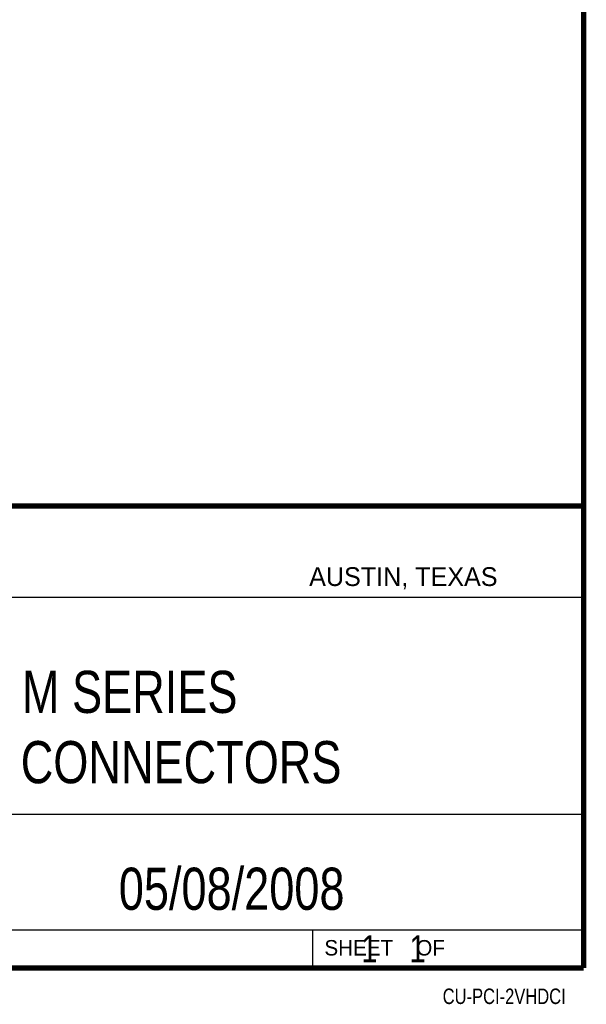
# Model space of a CAD drawing. Header units: inches. Extents: x 0.2 to 16.8, y 0.1 to 10.8.
# Tile 10 of 11: x 14.7 to 16.8, y 0.1 to 3.8. Entities that reach past the tile are written whole.
import ezdxf
from ezdxf.enums import TextEntityAlignment as Align

# ---------------------------------------------------------------- set-up
doc = ezdxf.new("R2010")
doc.units = ezdxf.units.IN
doc.header["$LTSCALE"] = 0.935
doc.header["$MEASUREMENT"] = 0
doc.layers.get('0').update_dxf_attribs({"linetype": 'CONTINUOUS'})
doc.styles.get("Standard").update_dxf_attribs({"font": 'txt', "width": 0.8})

msp = doc.modelspace()

# ---------------------------------------------------------------- linework, layer by layer
at = {"color": 2, "linetype": 'CONTINUOUS'}
for p, q in [((13.0652, 1.9695), (16.745, 1.9695)), ((16.745, 1.9695), (16.745, 0.2605)), ((13.0653, 1.6329), (16.75, 1.6329)), ((13.0652, 0.8295), (16.745, 0.8295)), ((13.0652, 0.4005), (16.745, 0.4005)), ((15.745, 0.4005), (15.745, 0.2605)), ((13.0652, 0.2605), (16.745, 0.2605)), ((15.7462, 0.2607), (16.7462, 0.2607)), ((15.7462, 0.2607), (15.7462, 0.2602)), ((15.7462, 0.2602), (16.7462, 0.2602)), ((16.7462, 0.2607), (16.7462, 0.2602))]:
    msp.add_line(p, q, dxfattribs=at)
at = {"color": 7, "linetype": 'CONTINUOUS', "const_width": 0.02}
for points in [[(16.75, 0.2586), (16.75, 10.7586)], [(11.4718, 1.9702), (16.75, 1.9707)], [(0.25, 0.2586), (16.75, 0.2586)]]:
    msp.add_lwpolyline(points, dxfattribs=at)

# ---------------------------------------------------------------- texts
at = {"color": 2, "linetype": 'CONTINUOUS'}
for s, height, p in [('AUSTIN, TEXAS', 0.069617, (15.7327, 1.6745)), ('SHEET    OF', 0.057262, (15.7892, 0.3052))]:
    msp.add_text(s, height=height, dxfattribs=at).set_placement(p)
at = {"color": 2, "linetype": 'CONTINUOUS', "width": 0.8}
msp.add_text('CU-PCI-2VHDCI', height=0.057262, dxfattribs=at).set_placement((16.6837, 0.1254), align=Align.RIGHT)
at = {"color": 7, "linetype": 'CONTINUOUS'}
for s, insert, char_height, width, attachment_point in [('PCI M SERIES\\P2 VHDCI CONNECTORS', (14.9051, 1.3603), 0.15625, 2.25, 2), ('05/08/2008 ', (15.4455, 0.6307), 0.15625, 1.375, 2), ('    1    1', (15.8075, 0.3805), 0.1, 0.8, 1)]:
    msp.add_mtext(s, dxfattribs=dict(at, insert=insert, char_height=char_height, width=width, attachment_point=attachment_point))

doc.saveas('drawing.dxf')
